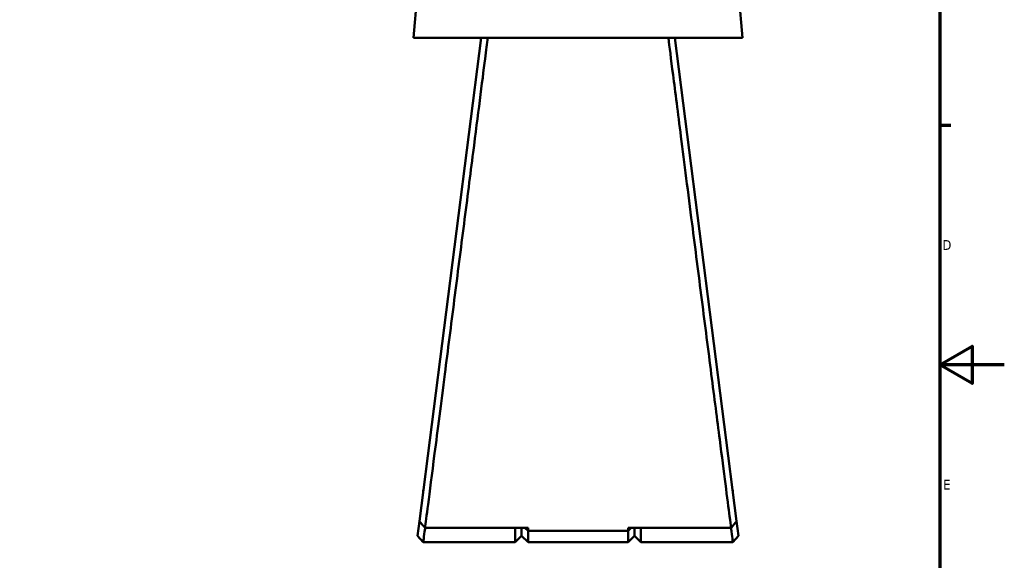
# Model space of a CAD drawing. Header units: millimetres. Extents: x 0 to 926, y 0 to 969.
# Tile 10 of 18: x 536 to 841, y 236 to 404. Entities that reach past the tile are written whole.
import ezdxf

# ---------------------------------------------------------------- set-up
doc = ezdxf.new("R2010")
doc.units = ezdxf.units.MM
doc.layers.add('Border (ANSI)', color=7, linetype='Continuous', lineweight=70)
doc.layers.add('Visible (ANSI)', color=7, linetype='Continuous', lineweight=50)
doc.styles.add('Note Text (ANSI)', font='tahoma.ttf')

# ---------------------------------------------------------------- blocks, each defined once
blk = doc.blocks.new('Borders Default Border')
at = {"layer": 'Border (ANSI)'}
blk.add_line((821, 371.25), (824.45, 371.25), dxfattribs=at)
at = {"layer": 'Border (ANSI)', "flags": 128}
for points in [[(20, 20), (20, 574), (821, 574), (821, 20), (20, 20)], [(841, 297), (821, 297), (831, 302.77), (831, 291.23), (821, 297)]]:
    blk.add_lwpolyline(points, dxfattribs=at)
at = {"layer": 'Border (ANSI)', "char_height": 3.05, "attachment_point": 7, "style": 'Note Text (ANSI)'}
for s, insert in [('D', (821.81, 332.6)), ('E', (822.05, 258.35))]:
    blk.add_mtext(s, dxfattribs=dict(at, insert=insert))

msp = doc.modelspace()

# ---------------------------------------------------------------- linework, layer by layer
at = {"layer": 'Visible (ANSI)'}
for p, q in [((661.017, 434.668), (657.832, 398.268)), ((756.648, 434.668), (759.832, 398.268)), ((657.832, 398.268), (759.832, 398.268)), ((678.832, 398.268), (659.66, 248.516)), ((758.005, 248.516), (738.832, 398.268)), ((660.832, 258.193), (660.832, 257.675)), ((660.899, 258.193), (660.832, 258.193)), ((756.832, 258.193), (756.766, 258.193)), ((756.832, 257.675), (756.832, 258.193)), ((659.66, 248.516), (659.086, 244.037)), ((758.578, 244.037), (758.005, 248.516)), ((693.332, 246.492), (661.401, 246.492)), ((689.332, 242.053), (689.332, 246.492)), ((691.332, 246.492), (691.332, 244.053)), ((691.332, 244.053), (691.332, 246.492)), ((692.376, 246.492), (693.332, 245.578)), ((693.332, 246.492), (693.332, 245.578)), ((693.332, 245.578), (693.332, 242.053)), ((724.332, 245.578), (693.332, 245.578)), ((756.263, 246.492), (724.332, 246.492)), ((725.288, 246.492), (724.332, 245.578)), ((724.332, 245.578), (724.332, 246.492)), ((724.332, 242.053), (724.332, 245.578)), ((726.332, 244.053), (726.332, 246.492)), ((726.332, 246.492), (726.332, 244.053)), ((728.332, 246.492), (728.332, 242.053)), ((660.832, 242.053), (659.086, 244.037)), ((689.332, 242.053), (660.832, 242.053)), ((691.332, 244.053), (689.332, 242.053)), ((691.332, 244.053), (693.332, 242.053)), ((724.332, 242.053), (693.332, 242.053)), ((726.332, 244.053), (724.332, 242.053)), ((726.332, 244.053), (728.332, 242.053)), ((756.832, 242.053), (728.332, 242.053)), ((758.578, 244.037), (756.832, 242.053))]:
    msp.add_line(p, q, dxfattribs=at)
for points, knots in [([(661.401, 246.492), (661.576, 247.854), (661.888, 250.285), (662.841, 257.702), (663.53, 263.073), (665.268, 276.615), (666.347, 285.025), (668.455, 301.472), (669.451, 309.25), (670.461, 317.134), (670.966, 321.075), (671.474, 325.043), (672.485, 332.94), (672.987, 336.869), (673.976, 344.599), (674.462, 348.4), (675.407, 355.786), (675.865, 359.371), (677.051, 368.648), (677.742, 374.056), (679, 383.903), (679.558, 388.273), (680.345, 394.442), (680.622, 396.611), (680.834, 398.268)], [0.1827624, 0.1827624, 0.1827624, 0.1827624, 0.4709552, 0.4709552, 0.8111331, 0.8111331, 1.1879446, 1.1879446, 1.4903618, 1.4903618, 1.4903618, 1.6415704, 1.6415704, 1.792779, 1.792779, 1.9439876, 1.9439876, 2.0951962, 2.0951962, 2.3522509, 2.3522509, 2.6228741, 2.6228741, 2.8250468, 2.8250468, 2.8250468, 2.8250468]), ([(736.831, 398.268), (737.163, 395.666), (737.657, 391.794), (738.963, 381.57), (739.793, 375.073), (741.775, 359.561), (742.953, 350.35), (745.172, 333.004), (746.194, 325.017), (747.204, 317.134), (747.708, 313.192), (748.21, 309.276), (749.195, 301.585), (749.679, 297.811), (750.618, 290.488), (751.073, 286.94), (751.943, 280.151), (752.359, 276.91), (753.416, 268.673), (754.011, 264.038), (755.051, 255.93), (755.486, 252.546), (756.004, 248.509), (756.159, 247.309), (756.263, 246.492)], [-2.8250468, -2.8250468, -2.8250468, -2.8250468, -2.507558, -2.507558, -2.1689598, -2.1689598, -1.792779, -1.792779, -1.4903618, -1.4903618, -1.4903618, -1.3391532, -1.3391532, -1.1879446, -1.1879446, -1.036736, -1.036736, -0.8855274, -0.8855274, -0.6284727, -0.6284727, -0.3556647, -0.3556647, -0.1827624, -0.1827624, -0.1827624, -0.1827624]), ([(661.401, 246.492), (661.111, 246.829), (660.821, 247.167), (660.24, 247.841), (659.95, 248.179), (659.66, 248.516)], [-0.26701667, -0.26701667, -0.26701667, -0.26701667, -0.13352304, -0.13352304, 0, 0, 0, 0]), ([(758.005, 248.516), (757.715, 248.179), (757.424, 247.841), (756.844, 247.167), (756.554, 246.829), (756.263, 246.492)], [-0.26701645, -0.26701645, -0.26701645, -0.26701645, -0.13349305, -0.13349305, 0, 0, 0, 0]), ([(660.832, 242.054), (660.832, 242.054), (660.86, 242.268), (660.988, 243.244), (661.11, 244.169), (661.312, 245.721), (661.36, 246.097), (661.412, 246.492)], [-3.14159265, -3.14159265, -3.14159265, -3.14159265, -2.78104471, -2.78104471, -2.2984597, -2.2984597, -2.1565837, -2.1565837, -2.1565837, -2.1565837]), ([(756.253, 246.492), (756.304, 246.097), (756.353, 245.721), (756.555, 244.169), (756.676, 243.244), (756.804, 242.268), (756.832, 242.054), (756.832, 242.054)], [2.1565837, 2.1565837, 2.1565837, 2.1565837, 2.2984597, 2.2984597, 2.78104471, 2.78104471, 3.14159265, 3.14159265, 3.14159265, 3.14159265])]:
    msp.add_open_spline(points, degree=3, knots=knots, dxfattribs=at)

# ---------------------------------------------------------------- block references
msp.add_blockref('Borders Default Border', (0, 0))

doc.saveas('drawing.dxf')
